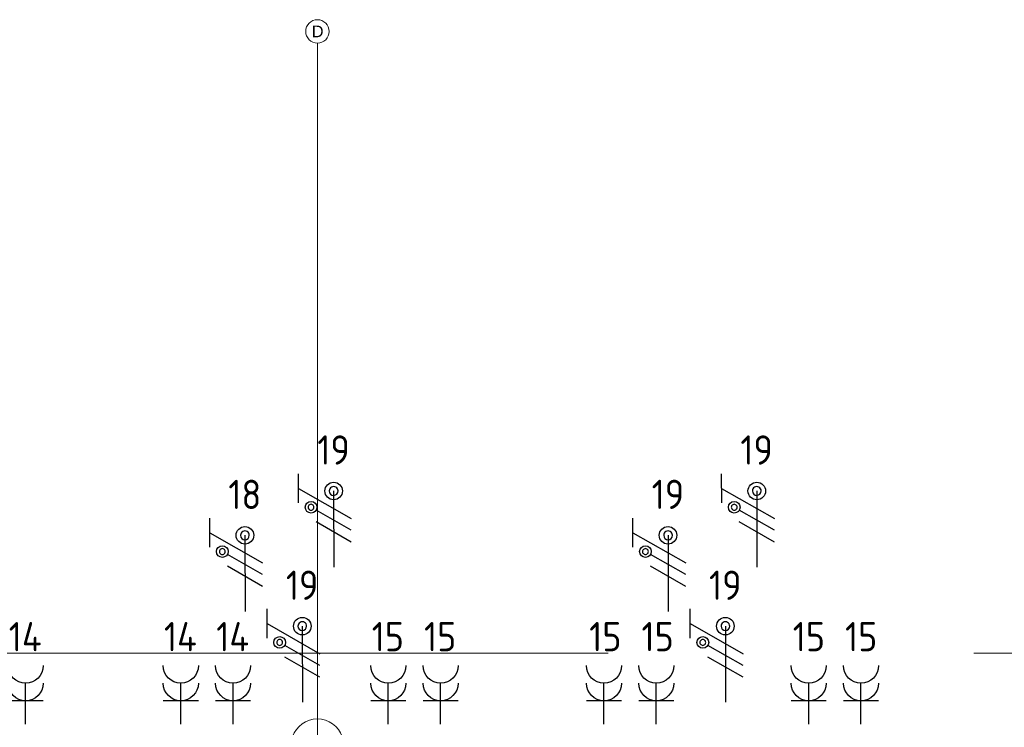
# Model space of a CAD drawing. Header units: millimetres. Extents: x -39149 to 267781, y -2340 to 58540.
# Tile 98 of 244: x 19067 to 27483, y 43054 to 49100. Entities that reach past the tile are written whole.
import ezdxf
from ezdxf.enums import TextEntityAlignment as Align

# ---------------------------------------------------------------- set-up
doc = ezdxf.new("R2010")
doc.units = ezdxf.units.MM
doc.header["$LTSCALE"] = 100
doc.header["$MEASUREMENT"] = 0
doc.linetypes.add('B0605', pattern=[141, 70, -35, 1, -35])
doc.linetypes.add('B0703', pattern=[93.740001, 62.5, -31.240001])
for name, color, linetype in [('00  Bestaand', 7, 'Continuous'), ('00  Bestaande kolommen', 7, 'Continuous'), ('A Stramien', 7, 'Continuous'), ('AL$1A---_ALGEMEEN', 8, 'Continuous'), ('AL$1A---_ALGEMEEN--bestaand', 9, 'Continuous'), ('EL6222--_KRACHT_230', 3, 'Continuous'), ('EL6222--Zonwering', 7, 'Continuous')]:
    doc.layers.add(name, color=color, linetype=linetype)
doc.styles.add('BURO-018', font='isocp.shx', dxfattribs={"height": 180})
doc.styles.add('BURO-025', font='isocp.shx', dxfattribs={"height": 250})
doc.styles.add('GENERATED_STYLE_3', font='swiss.ttf', dxfattribs={"width": 0.96})

# ---------------------------------------------------------------- blocks, each defined once
blk = doc.blocks.new('Column_4_7', base_point=(21611.5, 42900))
at = {"layer": '00  Bestaande kolommen', "color": 8, "linetype": 'Continuous', "lineweight": 0}
for start, end in [(19.47122, 160.52878), (199.47122, 340.52878)]:
    blk.add_arc((21611.5, 42900), 225, start, end, dxfattribs=at)
blk = doc.blocks.new('Standard grid marker_14')
at = {"layer": 'A Stramien', "color": 8, "linetype": 'B0605', "lineweight": 0}
for q in [(0, 0), (46394.8, 0)]:
    blk.add_line((4000, 0), q, dxfattribs=at)
at = {"layer": 'A Stramien', "color": 8, "linetype": 'Continuous', "lineweight": 0}
blk.add_circle((-100, 0), 100, dxfattribs=at)
at = {"layer": 'A Stramien', "color": 4, "lineweight": 0, "style": 'GENERATED_STYLE_3'}
blk.add_attdef('AC_MARKERTEXT_1', text='', height=100, rotation=90, dxfattribs=at).set_placement((-20, -48.4), align=Align.BOTTOM_LEFT)
blk = doc.blocks.new('E00078')
at = {"layer": 'AL$1A---_ALGEMEEN--bestaand', "color": 0, "linetype": 'Continuous'}
for p, q in [((-3, 6.482), (-3, 8.982)), ((-3, 7.732), (1.5, 5.134)), ((0, 7.5), (0, 1)), ((1.5, 4.134), (-1.5, 5.866)), ((1.5, 3.134), (-1.5, 4.866))]:
    blk.add_line(p, q, dxfattribs=at)
for points in [[(-0.375, 7.5, 1), (0.375, 7.5, 1)], [(-2.183, 6.116, 1), (-1.683, 6.116, 1)]]:
    blk.add_lwpolyline(points, format="xyb", close=True, dxfattribs=at)
for centre, radius in [((0, 7.5), 0.75), ((-1.933, 6.116), 0.5)]:
    blk.add_circle(centre, radius, dxfattribs=at)
at = {"layer": 'AL$1A---_ALGEMEEN--bestaand', "color": 0, "linetype": 'Continuous', "style": 'BURO-018'}
for tag, p in [('CIRCUIT', (0, 11)), ('PANEL', (0, 11)), ('SUBCIRCUIT', (4.5, 11))]:
    blk.add_attdef(tag, text='', height=1.8, dxfattribs=at).set_placement(p, align=Align.MIDDLE)
at = {"layer": 'AL$1A---_ALGEMEEN--bestaand', "color": 0, "linetype": 'Continuous', "style": 'BURO-018', "flags": 1}
for tag, p in [('POWERCODE', (13, 11)), ('ARTICLECODE', (0, 0))]:
    blk.add_attdef(tag, text='', height=1.8, dxfattribs=at).set_placement(p, align=Align.MIDDLE)
blk = doc.blocks.new('111304A')
at = {"layer": 'AL$1A---_ALGEMEEN', "color": 0, "linetype": 'Continuous'}
for p, q in [((0, 1), (0, 4.5)), ((-1.5, 3), (1.5, 3))]:
    blk.add_line(p, q, dxfattribs=at)
for centre in [(0, 6), (0, 4.5)]:
    blk.add_arc(centre, 1.5, 180, 0, dxfattribs=at)
at = {"layer": 'AL$1A---_ALGEMEEN', "color": 0, "linetype": 'Continuous', "style": 'BURO-018'}
for tag, p in [('CIRCUIT', (0, 8.5)), ('PANEL', (0, 8.5)), ('SUBCIRCUIT', (4.5, 8.5))]:
    blk.add_attdef(tag, text='', height=1.8, dxfattribs=at).set_placement(p, align=Align.MIDDLE)
at = {"layer": 'AL$1A---_ALGEMEEN', "color": 0, "linetype": 'Continuous', "style": 'BURO-018', "flags": 1}
for tag, p in [('POWERCODE', (13, 8.5)), ('ARTICLECODE', (0, 0))]:
    blk.add_attdef(tag, text='', height=1.8, dxfattribs=at).set_placement(p, align=Align.MIDDLE)

msp = doc.modelspace()

# ---------------------------------------------------------------- linework, layer by layer
at = {"layer": '00  Bestaand', "color": 8, "linetype": 'B0703', "lineweight": 0}
msp.add_line((-901.1, 43687.8), (69324.1, 43687.8), dxfattribs=at)

# ---------------------------------------------------------------- block references
at = {"layer": '00  Bestaande kolommen', "color": 3, "lineweight": 0}
msp.add_blockref('Column_4_7', (21611.5, 42900), dxfattribs=at)
at = {"layer": 'A Stramien', "color": 1, "linetype": 'Continuous', "lineweight": 0}
ref = msp.add_blockref('Standard grid marker_14', (21611.5, 48900), dxfattribs=dict(at, zscale=1000, rotation=270))
ref.add_attrib('AC_MARKERTEXT_1', 'D', dxfattribs={"color": 1, "linetype": 'Continuous', "lineweight": 0, "height": 100, "style": 'GENERATED_STYLE_3'}).set_placement((21563.1, 48920), align=Align.BOTTOM_LEFT)
at = {"layer": 'EL6222--_KRACHT_230', "linetype": 'Continuous'}
ref = msp.add_blockref('111304A', (19117.5, 42980.9), dxfattribs=dict(at, xscale=-100, yscale=100, zscale=100))
ref.add_attrib('CIRCUIT', '14', dxfattribs={"layer": '0', "linetype": 'ByBlock', "height": 250, "style": 'BURO-025'}).set_placement((19113.8, 43828.6), align=Align.MIDDLE)
ref = msp.add_blockref('111304A', (20443.8, 42980.9), dxfattribs=dict(at, xscale=-100, yscale=100, zscale=100))
ref.add_attrib('CIRCUIT', '14', dxfattribs={"layer": '0', "linetype": 'ByBlock', "height": 250, "style": 'BURO-025'}).set_placement((20440.1, 43828.6), align=Align.MIDDLE)
ref = msp.add_blockref('111304A', (20890.8, 42980.9), dxfattribs=dict(at, xscale=-100, yscale=100, zscale=100))
ref.add_attrib('CIRCUIT', '14', dxfattribs={"layer": '0', "linetype": 'ByBlock', "height": 250, "style": 'BURO-025'}).set_placement((20887.1, 43828.6), align=Align.MIDDLE)
ref = msp.add_blockref('111304A', (22217.1, 42980.9), dxfattribs=dict(at, xscale=-100, yscale=100, zscale=100))
ref.add_attrib('CIRCUIT', '15', dxfattribs={"layer": '0', "linetype": 'ByBlock', "height": 250, "style": 'BURO-025'}).set_placement((22213.4, 43828.6), align=Align.MIDDLE)
ref = msp.add_blockref('111304A', (22664.2, 42980.9), dxfattribs=dict(at, xscale=-100, yscale=100, zscale=100))
ref.add_attrib('CIRCUIT', '15', dxfattribs={"layer": '0', "linetype": 'ByBlock', "height": 250, "style": 'BURO-025'}).set_placement((22660.5, 43828.6), align=Align.MIDDLE)
ref = msp.add_blockref('111304A', (24060.5, 42980.9), dxfattribs=dict(at, xscale=-100, yscale=100, zscale=100))
ref.add_attrib('CIRCUIT', '15', dxfattribs={"layer": '0', "linetype": 'ByBlock', "height": 250, "style": 'BURO-025'}).set_placement((24072.2, 43828.6), align=Align.MIDDLE)
ref = msp.add_blockref('111304A', (24507.6, 42980.9), dxfattribs=dict(at, xscale=-100, yscale=100, zscale=100))
ref.add_attrib('CIRCUIT', '15', dxfattribs={"layer": '0', "linetype": 'ByBlock', "height": 250, "style": 'BURO-025'}).set_placement((24519.3, 43828.6), align=Align.MIDDLE)
ref = msp.add_blockref('111304A', (25810.5, 42980.9), dxfattribs=dict(at, xscale=-100, yscale=100, zscale=100))
ref.add_attrib('CIRCUIT', '15', dxfattribs={"layer": '0', "linetype": 'ByBlock', "height": 250, "style": 'BURO-025'}).set_placement((25812.3, 43828.6), align=Align.MIDDLE)
ref = msp.add_blockref('111304A', (26257.6, 42980.9), dxfattribs=dict(at, xscale=-100, yscale=100, zscale=100))
ref.add_attrib('CIRCUIT', '15', dxfattribs={"layer": '0', "linetype": 'ByBlock', "height": 250, "style": 'BURO-025'}).set_placement((26259.4, 43828.6), align=Align.MIDDLE)
at = {"layer": 'EL6222--Zonwering', "linetype": 'Continuous'}
ref = msp.add_blockref('E00078', (21752.1, 44323.3), dxfattribs=dict(at, xscale=99.99999999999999, yscale=99.99999999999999, zscale=99.99999999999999, rotation=0.1524977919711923))
ref.add_attrib('CIRCUIT', '19', dxfattribs={"layer": '0', "linetype": 'ByBlock', "height": 250, "style": 'BURO-025'}).set_placement((21749.2, 45423.3), align=Align.MIDDLE)
ref = msp.add_blockref('E00078', (25368.8, 44323.3), dxfattribs=dict(at, xscale=99.99999999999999, yscale=99.99999999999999, zscale=99.99999999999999, rotation=0.1524977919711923))
ref.add_attrib('CIRCUIT', '19', dxfattribs={"layer": '0', "linetype": 'ByBlock', "height": 250, "style": 'BURO-025'}).set_placement((25365.9, 45423.3), align=Align.MIDDLE)
ref = msp.add_blockref('E00078', (20993.7, 43944.3), dxfattribs=dict(at, xscale=99.99999999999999, yscale=99.99999999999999, zscale=99.99999999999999, rotation=0.1524977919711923))
ref.add_attrib('CIRCUIT', '18', dxfattribs={"layer": '0', "linetype": 'ByBlock', "height": 250, "style": 'BURO-025'}).set_placement((20990.8, 45044.3), align=Align.MIDDLE)
ref = msp.add_blockref('E00078', (24610.5, 43944.3), dxfattribs=dict(at, xscale=99.99999999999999, yscale=99.99999999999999, zscale=99.99999999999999, rotation=0.1524977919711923))
ref.add_attrib('CIRCUIT', '19', dxfattribs={"layer": '0', "linetype": 'ByBlock', "height": 250, "style": 'BURO-025'}).set_placement((24607.5, 45044.3), align=Align.MIDDLE)
ref = msp.add_blockref('E00078', (21483.9, 43167.7), dxfattribs=dict(at, xscale=99.99999999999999, yscale=99.99999999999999, zscale=99.99999999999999, rotation=0.1524977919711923))
ref.add_attrib('CIRCUIT', '19', dxfattribs={"layer": '0', "linetype": 'ByBlock', "height": 250, "style": 'BURO-025'}).set_placement((21480.9, 44267.7), align=Align.MIDDLE)
ref = msp.add_blockref('E00078', (25100.6, 43167.7), dxfattribs=dict(at, xscale=99.99999999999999, yscale=99.99999999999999, zscale=99.99999999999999, rotation=0.1524977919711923))
ref.add_attrib('CIRCUIT', '19', dxfattribs={"layer": '0', "linetype": 'ByBlock', "height": 250, "style": 'BURO-025'}).set_placement((25097.7, 44267.7), align=Align.MIDDLE)

doc.saveas('drawing.dxf')
